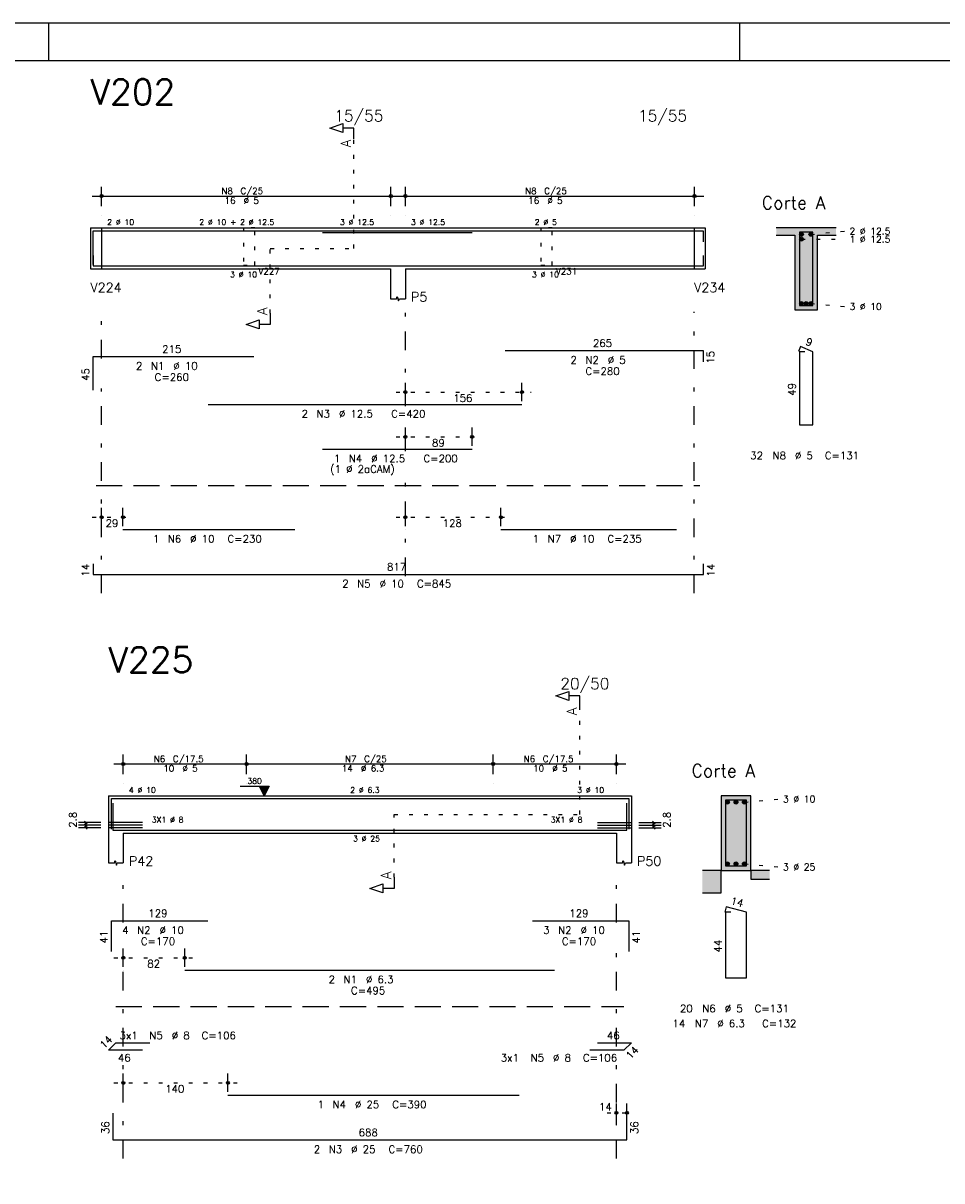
# Model space of a CAD drawing. Extents: x 0 to 84.1, y 0 to 59.4.
# Tile 4 of 8: x 27.9 to 52.5, y 28.4 to 59.4. Entities that reach past the tile are written whole.
import ezdxf

# ---------------------------------------------------------------- set-up
doc = ezdxf.new("R2010")
doc.units = 0
doc.header["$MEASUREMENT"] = 0
for name, pattern in [('ESTILO_TQS_0001', [1, 0.7, -0.3]), ('ESTILO_TQS_0002', [0.4, 0.1, -0.3]), ('ESTILO_TQS_0003', [1.5, 0.5, -0.4, 0.1, -0.5])]:
    doc.linetypes.add(name, pattern=pattern)
for name, color, linetype in [('1', 1, 'CONTINUOUS'), ('2', 2, 'CONTINUOUS'), ('4', 4, 'CONTINUOUS'), ('6', 6, 'CONTINUOUS'), ('7', 7, 'CONTINUOUS'), ('9', 9, 'CONTINUOUS')]:
    doc.layers.add(name, color=color, linetype=linetype)
doc.styles.get("Standard").update_dxf_attribs({"font": 'ROMANS.SHX'})

msp = doc.modelspace()

# ---------------------------------------------------------------- linework, layer by layer
at = {"layer": '1', "linetype": 'ESTILO_TQS_0002'}
for p, q in [((36.77, 53.37), (36.77, 56.29)), ((29.715, 53.92), (30.015, 53.92)), ((30.015, 53.92), (30.015, 52.82)), ((45.875, 53.92), (45.875, 52.82)), ((45.875, 53.92), (46.175, 53.92)), ((49, 53.745), (49.945, 53.83)), ((34.53, 51.635), (34.53, 53.37)), ((34.53, 53.37), (36.77, 53.37)), ((48.75, 53.615), (49.945, 53.614)), ((29.715, 52.82), (30.015, 52.82)), ((45.875, 52.82), (46.175, 52.82)), ((49, 51.895), (49.945, 51.81)), ((37.895, 49.52), (41.51658, 49.52)), ((37.895, 48.32), (40.18086, 48.32)), ((29.765, 46.17), (30.835, 46.17)), ((37.895, 46.17), (40.955, 46.17)), ((42.82, 38.21333), (42.82, 41.08333)), ((47.22, 38.53833), (48.165, 38.62333)), ((37.845, 36.52833), (37.845, 38.21333)), ((37.845, 38.21333), (42.82, 38.21333)), ((47.22, 36.88833), (48.165, 36.80333)), ((30.345, 34.37333), (32.4902, 34.37333)), ((30.345, 31.02333), (33.645, 31.02333)), ((43.545, 30.22333), (44.325, 30.22333))]:
    msp.add_line(p, q, dxfattribs=at)
at = {"layer": '1', "linetype": 'ESTILO_TQS_0001'}
for p, q in [((29.865, 47.015), (46.025, 47.015)), ((30.395, 33.06833), (43.995, 33.06833))]:
    msp.add_line(p, q, dxfattribs=at)
at = {"layer": '1', "linetype": 'ESTILO_TQS_0002'}
for points in [[(33.815, 53.92), (33.815, 52.92), (34.115, 52.92), (34.115, 53.92), (33.815, 53.92)], [(41.775, 53.92), (41.775, 52.92), (42.075, 52.92), (42.075, 53.92), (41.775, 53.92)]]:
    msp.add_lwpolyline(points, dxfattribs=at)
at = {"layer": '1', "linetype": 'Continuous'}
for centre in [(48.75, 53.745), (48.75, 53.615), (49, 53.745), (48.75, 51.895), (48.875, 51.895), (49, 51.895), (46.77, 38.53833), (46.995, 38.53833), (47.22, 38.53833), (46.77, 36.88833), (46.995, 36.88833), (47.22, 36.88833)]:
    msp.add_circle(centre, 0.05, dxfattribs=at)
at = {"layer": '2', "linetype": 'Continuous'}
for p, q in [((84.100006, 59.400002), (0, 59.400002)), ((28.600006, 58.400002), (28.600006, 59.400002)), ((47.100006, 58.400002), (47.100006, 59.400002)), ((30.015, 54.5), (30.015, 55.02)), ((37.755, 54.5), (37.755, 55.02)), ((38.145, 54.5), (38.145, 55.02)), ((45.885, 54.5), (45.885, 55.02)), ((29.765, 54.77), (38.005, 54.77)), ((37.895, 54.77), (46.135, 54.77)), ((30.015, 54.25), (30.015, 54.25)), ((37.755, 54.25), (37.755, 54.25)), ((38.145, 54.25), (38.145, 54.25)), ((45.885, 54.25), (45.885, 54.25)), ((29.715, 53.92), (29.715, 52.82)), ((29.715, 53.92), (29.715, 52.82)), ((29.715, 53.92), (29.715, 52.82)), ((29.715, 53.92), (30.015, 53.92)), ((30.015, 53.92), (37.745, 53.92)), ((30.015, 53.92), (30.015, 52.82)), ((37.745, 53.92), (38.145, 53.92)), ((38.145, 53.92), (45.875, 53.92)), ((45.875, 53.92), (45.875, 52.82)), ((45.875, 53.92), (45.875, 52.82)), ((45.875, 53.92), (46.175, 53.92)), ((46.175, 53.92), (46.175, 52.82)), ((46.175, 53.92), (46.175, 52.82)), ((49.675, 53.92), (48.075, 53.92)), ((48.075, 53.72), (48.575, 53.72)), ((48.575, 53.72), (48.575, 51.72)), ((49.175, 51.72), (49.175, 53.72)), ((49.175, 53.72), (49.675, 53.72)), ((29.715, 52.82), (30.015, 52.82)), ((30.015, 52.82), (37.745, 52.82)), ((37.745, 52.82), (37.745, 52.02)), ((38.145, 52.82), (45.875, 52.82)), ((38.145, 52.82), (38.145, 52.02)), ((45.875, 52.82), (46.175, 52.82)), ((48.575, 51.72), (49.175, 51.72)), ((38.145, 49.28), (38.145, 49.77)), ((41.26658, 49.28), (41.26658, 49.77)), ((38.145, 49.18), (38.145, 49.18)), ((41.26658, 49.18), (41.26658, 49.18)), ((38.145, 48.08), (38.145, 48.57)), ((39.93086, 48.08), (39.93086, 48.57)), ((38.145, 47.98), (38.145, 47.98)), ((39.93086, 47.98), (39.93086, 47.98)), ((30.015, 45.93), (30.015, 46.42)), ((30.585, 45.93), (30.585, 46.42)), ((38.145, 45.93), (38.145, 46.42)), ((40.705, 45.93), (40.705, 46.42)), ((30.015, 45.83), (30.015, 45.83)), ((30.585, 45.83), (30.585, 45.83)), ((38.145, 45.83), (38.145, 45.83)), ((40.705, 45.83), (40.705, 45.83)), ((30.595, 39.29333), (30.595, 39.81333)), ((33.895, 39.29333), (33.895, 39.81333)), ((33.895, 39.29333), (33.895, 39.81333)), ((40.495, 39.29333), (40.495, 39.81333)), ((40.495, 39.29333), (40.495, 39.81333)), ((43.795, 39.29333), (43.795, 39.81333)), ((30.345, 39.56333), (34.145, 39.56333)), ((33.645, 39.56333), (40.745, 39.56333)), ((40.245, 39.56333), (44.045, 39.56333)), ((30.595, 39.04333), (30.595, 39.04333)), ((33.721429, 38.97133), (34.495429, 38.97133)), ((33.895, 39.04333), (33.895, 39.04333)), ((33.895, 39.04333), (33.895, 39.04333)), ((40.495, 39.04333), (40.495, 39.04333)), ((40.495, 39.04333), (40.495, 39.04333)), ((43.795, 39.04333), (43.795, 39.04333)), ((30.195, 38.71333), (30.195, 37.71333)), ((30.195, 38.71333), (30.595, 38.71333)), ((30.595, 38.71333), (43.795, 38.71333)), ((43.795, 38.71333), (44.195, 38.71333)), ((44.195, 38.71333), (44.195, 37.71333)), ((47.395, 38.71333), (46.595, 38.71333)), ((46.595, 38.71333), (46.595, 36.71333)), ((47.395, 36.71333), (47.395, 38.71333)), ((29.995, 37.99333), (29.395, 37.99333)), ((29.995, 37.92333), (29.395, 37.92333)), ((29.995, 37.85333), (29.395, 37.85333)), ((29.63, 37.95833), (29.56, 38.02833)), ((29.63, 37.88833), (29.56, 37.95833)), ((29.63, 37.81833), (29.56, 37.88833)), ((29.595, 37.85333), (29.595, 37.99333)), ((44.395, 37.99333), (44.995, 37.99333)), ((44.395, 37.92333), (44.995, 37.92333)), ((44.395, 37.85333), (44.995, 37.85333)), ((44.83, 37.95833), (44.76, 38.02833)), ((44.83, 37.88833), (44.76, 37.95833)), ((44.83, 37.81833), (44.76, 37.88833)), ((44.795, 37.85333), (44.795, 37.99333)), ((30.195, 37.71333), (30.195, 36.91333)), ((30.595, 37.71333), (43.795, 37.71333)), ((30.595, 37.71333), (30.595, 36.91333)), ((43.795, 37.71333), (43.795, 36.91333)), ((44.195, 37.71333), (44.195, 36.91333)), ((46.595, 36.71333), (46.095, 36.71333)), ((46.595, 36.11333), (46.595, 36.71333)), ((46.595, 36.71333), (47.395, 36.71333)), ((47.395, 36.71333), (47.395, 36.47333)), ((47.895, 36.71333), (47.395, 36.71333)), ((47.395, 36.47333), (47.895, 36.47333)), ((46.095, 36.11333), (46.595, 36.11333)), ((30.595, 34.13333), (30.595, 34.62333)), ((32.2402, 34.13333), (32.2402, 34.62333)), ((30.595, 34.03333), (30.595, 34.03333)), ((32.2402, 34.03333), (32.2402, 34.03333)), ((30.595, 30.78333), (30.595, 31.27333)), ((33.395, 30.78333), (33.395, 31.27333)), ((30.595, 30.68333), (30.595, 30.68333)), ((33.395, 30.68333), (33.395, 30.68333)), ((43.795, 29.98333), (43.795, 30.47333)), ((44.075, 29.98333), (44.075, 30.47333)), ((43.795, 29.88333), (43.795, 29.88333)), ((44.075, 29.88333), (44.075, 29.88333))]:
    msp.add_line(p, q, dxfattribs=at)
at = {"layer": '2', "linetype": 'ESTILO_TQS_0003'}
for p, q in [((30.015, 50.422), (30.015, 51.67)), ((38.145, 49.142), (38.145, 51.67)), ((45.875, 44.14), (45.875, 51.67)), ((30.015, 44.14), (30.015, 49.618)), ((38.145, 47.942), (38.145, 48.338)), ((38.145, 44.592), (38.145, 47.138)), ((30.595, 35.31533), (30.595, 36.51333)), ((43.795, 35.31533), (43.795, 36.51333)), ((30.595, 28.99333), (30.595, 34.51133)), ((43.795, 28.99333), (43.795, 34.51133))]:
    msp.add_line(p, q, dxfattribs=at)
at = {"layer": '2', "linetype": 'Continuous'}
for points in [[(83.100006, 1), (2.5, 1), (2.5, 58.400002), (83.100006, 58.400002), (83.100006, 1)], [(36.77, 56.29), (36.77, 56.59), (36.47, 56.59), (36.47, 56.47), (36.12, 56.59), (36.47, 56.71), (36.47, 56.59)], [(37.745, 52.02), (37.905, 52.02), (37.925, 52.08), (37.965, 51.96), (37.985, 52.02), (38.145, 52.02)], [(34.53, 51.635), (34.53, 51.335), (34.23, 51.335), (34.23, 51.215), (33.88, 51.335), (34.23, 51.455), (34.23, 51.335)], [(42.82, 41.08333), (42.82, 41.38333), (42.52, 41.38333), (42.52, 41.26333), (42.17, 41.38333), (42.52, 41.50333), (42.52, 41.38333)], [(34.366429, 38.71333), (34.237429, 38.97133), (34.495429, 38.97133), (34.366429, 38.71333)], [(30.195, 36.91333), (30.355, 36.91333), (30.375, 36.97333), (30.415, 36.85333), (30.435, 36.91333), (30.595, 36.91333)], [(43.795, 36.91333), (43.955, 36.91333), (43.975, 36.97333), (44.015, 36.85333), (44.035, 36.91333), (44.195, 36.91333)], [(37.845, 36.52833), (37.845, 36.22833), (37.545, 36.22833), (37.545, 36.10833), (37.195, 36.22833), (37.545, 36.34833), (37.545, 36.22833)]]:
    msp.add_lwpolyline(points, dxfattribs=at)
for centre, radius in [((30.015, 54.77), 0.041625), ((30.015, 54.77), 0.02075), ((37.755, 54.77), 0.041625), ((37.755, 54.77), 0.02075), ((38.145, 54.77), 0.041625), ((38.145, 54.77), 0.02075), ((45.885, 54.77), 0.041625), ((45.885, 54.77), 0.02075), ((38.145, 49.52), 0.04), ((38.145, 49.52), 0.02), ((41.26658, 49.52), 0.04), ((41.26658, 49.52), 0.02), ((38.145, 48.32), 0.04), ((38.145, 48.32), 0.02), ((39.93086, 48.32), 0.04), ((39.93086, 48.32), 0.02), ((30.015, 46.17), 0.04), ((30.585, 46.17), 0.04), ((38.145, 46.17), 0.04), ((40.705, 46.17), 0.04), ((30.015, 46.17), 0.02), ((30.585, 46.17), 0.02), ((38.145, 46.17), 0.02), ((40.705, 46.17), 0.02), ((30.595, 39.56333), 0.041625), ((30.595, 39.56333), 0.02075), ((33.895, 39.56333), 0.041625), ((33.895, 39.56333), 0.041625), ((33.895, 39.56333), 0.02075), ((33.895, 39.56333), 0.02075), ((40.495, 39.56333), 0.041625), ((40.495, 39.56333), 0.041625), ((40.495, 39.56333), 0.02075), ((40.495, 39.56333), 0.02075), ((43.795, 39.56333), 0.041625), ((43.795, 39.56333), 0.02075), ((30.595, 34.37333), 0.04), ((32.2402, 34.37333), 0.04), ((30.595, 34.37333), 0.02), ((32.2402, 34.37333), 0.02), ((30.595, 31.02333), 0.04), ((30.595, 31.02333), 0.02), ((33.395, 31.02333), 0.04), ((33.395, 31.02333), 0.02), ((43.795, 30.22333), 0.04), ((43.795, 30.22333), 0.02), ((44.075, 30.22333), 0.04), ((44.075, 30.22333), 0.02)]:
    msp.add_circle(centre, radius, dxfattribs=at)
at = {"layer": '4', "linetype": 'Continuous'}
for p, q in [((29.785, 52.94), (29.785, 53.84)), ((29.785, 53.84), (34.085, 53.84)), ((32.86658, 53.84), (41.26658, 53.84)), ((35.93086, 53.79), (39.93086, 53.79)), ((40.8152, 53.84), (46.1152, 53.84)), ((46.1152, 53.84), (46.1152, 53.54)), ((29.785, 53.18), (29.785, 52.9)), ((46.125, 52.9), (46.125, 53.18)), ((29.785, 52.9), (46.125, 52.9)), ((30.585, 52.9), (35.185, 52.9)), ((40.705, 52.9), (45.405, 52.9)), ((30.275, 37.81333), (30.275, 38.63333)), ((30.275, 38.63333), (32.855, 38.63333)), ((30.315, 38.51333), (30.315, 37.79333)), ((32.2402, 38.63333), (42.1402, 38.63333)), ((41.545, 38.63333), (44.125, 38.63333)), ((44.075, 37.79333), (44.075, 38.51333)), ((44.125, 38.63333), (44.125, 37.81333)), ((31.105, 37.99333), (30.195, 37.99333)), ((31.105, 37.92333), (30.195, 37.92333)), ((31.105, 37.85333), (30.195, 37.85333)), ((43.285, 37.99333), (44.195, 37.99333)), ((43.285, 37.92333), (44.195, 37.92333)), ((43.285, 37.85333), (44.195, 37.85333)), ((30.315, 37.79333), (44.075, 37.79333)), ((33.395, 37.79333), (41.195, 37.79333))]:
    msp.add_line(p, q, dxfattribs=at)
for points in [[(48.695, 53.8), (48.695, 51.84), (49.055, 51.84), (49.055, 53.8), (48.695, 53.8)], [(46.715, 38.59333), (46.715, 36.83333), (47.275, 36.83333), (47.275, 38.59333), (46.715, 38.59333)]]:
    msp.add_lwpolyline(points, dxfattribs=at)
at = {"layer": '6', "linetype": 'Continuous'}
for p, q in [((40.8152, 50.63), (46.1152, 50.63)), ((46.1152, 50.63), (46.1152, 50.33)), ((48.723338, 50.74), (48.668893, 50.61102)), ((48.835, 50.6), (48.695, 50.6)), ((48.695, 50.6), (48.695, 48.64)), ((49.055, 50.6), (48.723338, 50.74)), ((49.055, 48.64), (49.055, 50.6)), ((29.785, 49.57), (29.785, 50.47)), ((29.785, 50.47), (34.085, 50.47)), ((32.86658, 49.19), (41.26658, 49.19)), ((48.695, 48.64), (49.055, 48.64)), ((35.93086, 47.99), (39.93086, 47.99)), ((30.585, 45.84), (35.185, 45.84)), ((40.705, 45.84), (45.405, 45.84)), ((29.785, 44.92), (29.785, 44.64)), ((46.125, 44.64), (46.125, 44.92)), ((29.785, 44.64), (46.125, 44.64)), ((46.732782, 35.73333), (46.697782, 35.597776)), ((47.275, 35.59333), (46.732782, 35.73333)), ((30.275, 34.54333), (30.275, 35.36333)), ((30.275, 35.36333), (32.855, 35.36333)), ((41.545, 35.36333), (44.125, 35.36333)), ((44.125, 35.36333), (44.125, 34.54333)), ((46.855, 35.59333), (46.715, 35.59333)), ((46.715, 35.59333), (46.715, 33.83333)), ((47.275, 33.83333), (47.275, 35.59333)), ((32.2402, 34.04333), (42.1402, 34.04333)), ((46.715, 33.83333), (47.275, 33.83333)), ((30.195, 31.89534), (30.39299, 32.09333)), ((30.39299, 32.09333), (31.30299, 32.09333)), ((43.285, 32.09333), (44.195, 32.09333)), ((44.195, 32.09333), (43.99701, 31.89534)), ((31.105, 31.89534), (30.195, 31.89534)), ((43.99701, 31.89534), (43.08701, 31.89534)), ((33.395, 30.69333), (41.195, 30.69333)), ((30.315, 30.21333), (30.315, 29.49333)), ((44.075, 29.49333), (44.075, 30.21333)), ((30.315, 29.49333), (44.075, 29.49333))]:
    msp.add_line(p, q, dxfattribs=at)
at = {"layer": '9', "linetype": 'Continuous'}
for points in [[(48.075, 53.92), (48.075, 53.72), (48.575, 53.72)], [(48.075, 53.92), (48.575, 53.72), (49.675, 53.92)], [(48.575, 53.72), (49.175, 53.72), (49.675, 53.92)], [(48.575, 51.72), (49.175, 51.72), (48.575, 53.72)], [(49.175, 51.72), (49.175, 53.72), (48.575, 53.72)], [(48.8, 53.745), (48.725, 53.788301), (48.703015, 53.762101)], [(48.8, 53.745), (48.703015, 53.762101), (48.703015, 53.727899)], [(48.8, 53.745), (48.703015, 53.727899), (48.725, 53.701699)], [(48.8, 53.615), (48.725, 53.658301), (48.703015, 53.632101)], [(48.8, 53.615), (48.703015, 53.632101), (48.703015, 53.597899)], [(48.8, 53.745), (48.758682, 53.79424), (48.725, 53.788301)], [(48.8, 53.745), (48.725, 53.701699), (48.758682, 53.69576)], [(48.8, 53.615), (48.758682, 53.66424), (48.725, 53.658301)], [(48.8, 53.745), (48.788302, 53.777139), (48.758682, 53.79424)], [(48.8, 53.745), (48.758682, 53.69576), (48.788302, 53.712861)], [(48.8, 53.615), (48.788302, 53.647139), (48.758682, 53.66424)], [(48.8, 53.745), (48.788302, 53.712861), (48.8, 53.745)], [(49.05, 53.745), (48.975, 53.788301), (48.953015, 53.762101)], [(49.05, 53.745), (48.953015, 53.762101), (48.953015, 53.727899)], [(49.05, 53.745), (48.953015, 53.727899), (48.975, 53.701699)], [(49.05, 53.745), (49.008682, 53.79424), (48.975, 53.788301)], [(49.05, 53.745), (48.975, 53.701699), (49.008682, 53.69576)], [(49.05, 53.745), (49.038302, 53.777139), (49.008682, 53.79424)], [(49.05, 53.745), (49.008682, 53.69576), (49.038302, 53.712861)], [(49.05, 53.745), (49.038302, 53.712861), (49.05, 53.745)], [(49.175, 53.72), (49.675, 53.72), (49.675, 53.92)], [(48.8, 53.615), (48.703015, 53.597899), (48.725, 53.571699)], [(48.8, 53.615), (48.725, 53.571699), (48.758682, 53.56576)], [(48.8, 53.615), (48.758682, 53.56576), (48.788302, 53.582861)], [(48.8, 53.615), (48.788302, 53.582861), (48.8, 53.615)], [(48.8, 51.895), (48.725, 51.938301), (48.703015, 51.912101)], [(48.8, 51.895), (48.703015, 51.912101), (48.703015, 51.877899)], [(48.8, 51.895), (48.703015, 51.877899), (48.725, 51.851699)], [(48.8, 51.895), (48.758682, 51.94424), (48.725, 51.938301)], [(48.8, 51.895), (48.725, 51.851699), (48.758682, 51.84576)], [(48.8, 51.895), (48.788302, 51.927139), (48.758682, 51.94424)], [(48.8, 51.895), (48.758682, 51.84576), (48.788302, 51.862861)], [(48.8, 51.895), (48.788302, 51.862861), (48.8, 51.895)], [(48.925, 51.895), (48.85, 51.938301), (48.828015, 51.912101)], [(48.925, 51.895), (48.828015, 51.912101), (48.828015, 51.877899)], [(48.925, 51.895), (48.828015, 51.877899), (48.85, 51.851699)], [(48.925, 51.895), (48.883682, 51.94424), (48.85, 51.938301)], [(48.925, 51.895), (48.85, 51.851699), (48.883682, 51.84576)], [(48.925, 51.895), (48.913302, 51.927139), (48.883682, 51.94424)], [(48.925, 51.895), (48.883682, 51.84576), (48.913302, 51.862861)], [(48.925, 51.895), (48.913302, 51.862861), (48.925, 51.895)], [(49.05, 51.895), (48.975, 51.938301), (48.953015, 51.912101)], [(49.05, 51.895), (48.953015, 51.912101), (48.953015, 51.877899)], [(49.05, 51.895), (48.953015, 51.877899), (48.975, 51.851699)], [(49.05, 51.895), (49.008682, 51.94424), (48.975, 51.938301)], [(49.05, 51.895), (48.975, 51.851699), (49.008682, 51.84576)], [(49.05, 51.895), (49.038302, 51.927139), (49.008682, 51.94424)], [(49.05, 51.895), (49.008682, 51.84576), (49.038302, 51.862861)], [(49.05, 51.895), (49.038302, 51.862861), (49.05, 51.895)], [(34.366429, 38.71333), (34.237429, 38.97133), (34.495429, 38.97133)], [(34.366429, 38.71333), (34.495429, 38.97133), (34.366429, 38.71333)], [(46.595, 38.71333), (46.595, 36.71333), (47.395, 36.71333)], [(46.595, 38.71333), (47.395, 36.71333), (47.395, 38.71333)], [(46.82, 38.53833), (46.745, 38.581631), (46.723015, 38.555431)], [(46.82, 38.53833), (46.723015, 38.555431), (46.723015, 38.521229)], [(46.82, 38.53833), (46.723015, 38.521229), (46.745, 38.495029)], [(46.82, 38.53833), (46.778682, 38.58757), (46.745, 38.581631)], [(46.82, 38.53833), (46.745, 38.495029), (46.778682, 38.48909)], [(46.82, 38.53833), (46.808302, 38.570469), (46.778682, 38.58757)], [(46.82, 38.53833), (46.778682, 38.48909), (46.808302, 38.506191)], [(46.82, 38.53833), (46.808302, 38.506191), (46.82, 38.53833)], [(47.045, 38.53833), (46.97, 38.581631), (46.948015, 38.555431)], [(47.045, 38.53833), (46.948015, 38.555431), (46.948015, 38.521229)], [(47.045, 38.53833), (46.948015, 38.521229), (46.97, 38.495029)], [(47.045, 38.53833), (47.003682, 38.58757), (46.97, 38.581631)], [(47.045, 38.53833), (46.97, 38.495029), (47.003682, 38.48909)], [(47.045, 38.53833), (47.033302, 38.570469), (47.003682, 38.58757)], [(47.045, 38.53833), (47.003682, 38.48909), (47.033302, 38.506191)], [(47.045, 38.53833), (47.033302, 38.506191), (47.045, 38.53833)], [(47.27, 38.53833), (47.195, 38.581631), (47.173015, 38.555431)], [(47.27, 38.53833), (47.173015, 38.555431), (47.173015, 38.521229)], [(47.27, 38.53833), (47.173015, 38.521229), (47.195, 38.495029)], [(47.27, 38.53833), (47.228682, 38.58757), (47.195, 38.581631)], [(47.27, 38.53833), (47.195, 38.495029), (47.228682, 38.48909)], [(47.27, 38.53833), (47.258302, 38.570469), (47.228682, 38.58757)], [(47.27, 38.53833), (47.228682, 38.48909), (47.258302, 38.506191)], [(47.27, 38.53833), (47.258302, 38.506191), (47.27, 38.53833)], [(46.82, 36.88833), (46.745, 36.931631), (46.723015, 36.905431)], [(46.82, 36.88833), (46.723015, 36.905431), (46.723015, 36.871229)], [(46.82, 36.88833), (46.778682, 36.93757), (46.745, 36.931631)], [(46.82, 36.88833), (46.808302, 36.920469), (46.778682, 36.93757)], [(47.045, 36.88833), (46.97, 36.931631), (46.948015, 36.905431)], [(47.045, 36.88833), (46.948015, 36.905431), (46.948015, 36.871229)], [(47.045, 36.88833), (47.003682, 36.93757), (46.97, 36.931631)], [(47.045, 36.88833), (47.033302, 36.920469), (47.003682, 36.93757)], [(47.27, 36.88833), (47.195, 36.931631), (47.173015, 36.905431)], [(47.27, 36.88833), (47.173015, 36.905431), (47.173015, 36.871229)], [(47.27, 36.88833), (47.228682, 36.93757), (47.195, 36.931631)], [(47.27, 36.88833), (47.258302, 36.920469), (47.228682, 36.93757)], [(46.095, 36.71333), (46.095, 36.11333), (46.595, 36.11333)], [(46.095, 36.71333), (46.595, 36.11333), (46.595, 36.71333)], [(46.82, 36.88833), (46.723015, 36.871229), (46.745, 36.845029)], [(46.82, 36.88833), (46.745, 36.845029), (46.778682, 36.83909)], [(46.82, 36.88833), (46.778682, 36.83909), (46.808302, 36.856191)], [(46.82, 36.88833), (46.808302, 36.856191), (46.82, 36.88833)], [(47.045, 36.88833), (46.948015, 36.871229), (46.97, 36.845029)], [(47.045, 36.88833), (46.97, 36.845029), (47.003682, 36.83909)], [(47.045, 36.88833), (47.003682, 36.83909), (47.033302, 36.856191)], [(47.045, 36.88833), (47.033302, 36.856191), (47.045, 36.88833)], [(47.27, 36.88833), (47.173015, 36.871229), (47.195, 36.845029)], [(47.27, 36.88833), (47.195, 36.845029), (47.228682, 36.83909)], [(47.27, 36.88833), (47.228682, 36.83909), (47.258302, 36.856191)], [(47.27, 36.88833), (47.258302, 36.856191), (47.27, 36.88833)], [(47.395, 36.71333), (47.395, 36.47333), (47.895, 36.47333)], [(47.395, 36.71333), (47.895, 36.47333), (47.895, 36.71333)]]:
    msp.add_solid(points, dxfattribs=at)

# ---------------------------------------------------------------- texts
at = {"layer": '2', "linetype": 'Continuous'}
for s, height, p in [('15/55', 0.3, (36.245, 56.77)), ('15/55', 0.3, (44.375, 56.77)), ('N8', 0.17, (33.222, 54.821)), ('C/25', 0.17, (33.732, 54.821)), ('N8', 0.17, (41.352, 54.821)), ('C/25', 0.17, (41.862, 54.821)), ('16', 0.17, (33.307, 54.566)), ('%%c 5', 0.17, (33.817, 54.566)), ('16', 0.17, (41.437, 54.566)), ('%%c 5', 0.17, (41.947, 54.566)), ('Corte A', 0.34, (47.685, 54.42)), ('2 %%c 10', 0.15, (30.165, 53.995)), ('2 %%c 10 + 2 %%c 12.5', 0.15, (32.63, 53.995)), ('3 %%c 12.5', 0.15, (36.395, 53.995)), ('3 %%c 12.5', 0.15, (38.295, 53.995)), ('2 %%c 5', 0.15, (41.61, 53.995)), ('2 %%c 12.5', 0.18, (50.035, 53.74)), ('1 %%c 12.5', 0.18, (50.035, 53.524)), ('3 %%c 10', 0.15, (33.455, 52.595)), ('V227', 0.17, (34.215, 52.67)), ('3 %%c 10', 0.15, (41.535, 52.595)), ('V231', 0.17, (42.175, 52.67)), ('V224', 0.25, (29.715, 52.195)), ('V234', 0.25, (45.875, 52.195)), ('P5', 0.25, (38.295, 51.945)), ('3 %%c 10', 0.18, (50.035, 51.72)), ('265', 0.2, (43.1652, 50.73)), ('215', 0.2, (31.635, 50.57)), ('2', 0.2, (30.935, 50.12)), ('N1', 0.2, (31.335, 50.12)), ('%%c 10', 0.2, (31.935, 50.12)), ('2', 0.2, (42.5652, 50.28)), ('N2', 0.2, (42.9652, 50.28)), ('%%c 5', 0.2, (43.5652, 50.28)), ('C=260', 0.2, (31.435, 49.82)), ('C=280', 0.2, (42.9652, 49.98)), ('156', 0.2, (39.42579, 49.26)), ('2', 0.2, (35.36658, 48.84)), ('N3', 0.2, (35.76658, 48.84)), ('%%c 12.5', 0.2, (36.36658, 48.84)), ('C=420', 0.2, (37.76658, 48.84)), ('89', 0.2, (38.85793, 48.06)), ('1', 0.2, (36.23086, 47.64)), ('N4', 0.2, (36.63086, 47.64)), ('%%c 12.5', 0.2, (37.23086, 47.64)), ('C=200', 0.2, (38.63086, 47.64)), ('32', 0.2, (47.375, 47.72)), ('N8', 0.2, (47.975, 47.72)), ('%%c 5', 0.2, (48.575, 47.72)), ('C=131', 0.2, (49.375, 47.72)), ('(1 %%c 2aCAM)', 0.2, (36.13086, 47.36)), ('29', 0.2, (30.12, 45.91)), ('128', 0.2, (39.145, 45.91)), ('1', 0.2, (31.385, 45.49)), ('N6', 0.2, (31.785, 45.49)), ('%%c 10', 0.2, (32.385, 45.49)), ('C=230', 0.2, (33.385, 45.49)), ('1', 0.2, (41.555, 45.49)), ('N7', 0.2, (41.955, 45.49)), ('%%c 10', 0.2, (42.555, 45.49)), ('C=235', 0.2, (43.555, 45.49)), ('817', 0.2, (37.655, 44.74)), ('2', 0.2, (36.455, 44.29)), ('N5', 0.2, (36.855, 44.29)), ('%%c 10', 0.2, (37.455, 44.29)), ('C=845', 0.2, (38.455, 44.29)), ('20/50', 0.3, (42.295, 41.56333)), ('N6', 0.17, (31.412, 39.61433)), ('C/17.5', 0.17, (31.922, 39.61433)), ('N7', 0.17, (36.532, 39.61433)), ('C/25', 0.17, (37.042, 39.61433)), ('N6', 0.17, (41.312, 39.61433)), ('C/17.5', 0.17, (41.822, 39.61433)), ('10', 0.17, (31.667, 39.35933)), ('%%c 5', 0.17, (32.177, 39.35933)), ('14', 0.17, (36.447, 39.35933)), ('%%c 6.3', 0.17, (36.957, 39.35933)), ('10', 0.17, (41.567, 39.35933)), ('%%c 5', 0.17, (42.077, 39.35933)), ('Corte A', 0.34, (45.805, 39.21333)), ('380', 0.15, (33.916429, 39.03133)), ('4 %%c 10', 0.15, (30.745, 38.78833)), ('2 %%c 6.3', 0.15, (36.67, 38.78833)), ('3 %%c 10', 0.15, (42.745, 38.78833)), ('3 %%c 10', 0.18, (48.255, 38.53333)), (' 3X1 %%c 8', 0.15, (31.255, 37.99333)), (' 3X1 %%c 8', 0.15, (41.935, 37.99333)), ('3 %%c 25', 0.15, (36.745, 37.48833)), ('P42', 0.25, (30.745, 36.83833)), ('P50', 0.25, (44.345, 36.83833)), ('3 %%c 25', 0.18, (48.255, 36.71333)), ('129', 0.2, (31.265, 35.46333)), ('129', 0.2, (42.535, 35.46333)), ('4', 0.2, (30.565, 35.01333)), ('N2', 0.2, (30.965, 35.01333)), ('%%c 10', 0.2, (31.565, 35.01333)), ('3', 0.2, (41.835, 35.01333)), ('N2', 0.2, (42.235, 35.01333)), ('%%c 10', 0.2, (42.835, 35.01333)), ('C=170', 0.2, (31.065, 34.71333)), ('C=170', 0.2, (42.335, 34.71333)), ('82', 0.2, (31.2376, 34.11333)), ('2', 0.2, (36.0902, 33.69333)), ('N1', 0.2, (36.4902, 33.69333)), ('%%c 6.3', 0.2, (37.0902, 33.69333)), ('C=495', 0.2, (36.6902, 33.39333)), ('20', 0.2, (45.495, 32.91333)), ('N6', 0.2, (46.095, 32.91333)), ('%%c 5', 0.2, (46.695, 32.91333)), ('C=131', 0.2, (47.495, 32.91333)), ('14', 0.2, (45.295, 32.51333)), ('N7', 0.2, (45.895, 32.51333)), ('%%c 6.3', 0.2, (46.495, 32.51333)), ('C=132', 0.2, (47.695, 32.51333)), ('3x1', 0.2, (30.491985, 32.19333)), ('N5', 0.2, (31.291985, 32.19333)), ('%%c 8', 0.2, (31.891985, 32.19333)), ('C=106', 0.2, (32.691985, 32.19333)), ('46', 0.2, (43.54, 32.19333)), ('46', 0.2, (30.45, 31.59534)), ('3x1', 0.2, (40.698015, 31.59534)), ('N5', 0.2, (41.498015, 31.59534)), ('%%c 8', 0.2, (42.098015, 31.59534)), ('C=106', 0.2, (42.898015, 31.59534)), ('140', 0.2, (31.715, 30.76333)), ('1', 0.2, (35.795, 30.34333)), ('N4', 0.2, (36.195, 30.34333)), ('%%c 25', 0.2, (36.795, 30.34333)), ('C=390', 0.2, (37.795, 30.34333)), ('14', 0.2, (43.328333, 30.28333)), ('688', 0.2, (36.895, 29.59333)), ('2', 0.2, (35.695, 29.14333)), ('N3', 0.2, (36.095, 29.14333)), ('%%c 25', 0.2, (36.695, 29.14333)), ('C=760', 0.2, (37.695, 29.14333))]:
    msp.add_text(s, height=height, dxfattribs=at).set_placement(p)
for s, height, rotation, p in [('A', 0.272, 90, (36.6884, 56.0724)), ('A', 0.272, 90, (34.4484, 51.5806)), ('9', 0.2, 337.11462, (48.835929, 50.801017)), ('15', 0.2, 90, (46.4152, 50.28)), ('45', 0.2, 90, (29.685, 49.82)), ('49', 0.2, 90, (48.595, 49.42)), ('14', 0.2, 90, (29.685, 44.58)), ('14', 0.2, 90, (46.425, 44.58)), ('A', 0.272, 90, (42.7384, 40.86573)), ('2.8', 0.2, 90, (29.345, 37.85333)), ('2.8', 0.2, 90, (45.245, 37.85333)), ('A', 0.272, 90, (37.7634, 36.47393)), ('14', 0.2, 345.522488, (46.835242, 35.810155)), ('41', 0.2, 90, (30.175, 34.75333)), ('41', 0.2, 90, (44.425, 34.75333)), ('44', 0.2, 90, (46.615, 34.51333)), ('14', 0.2, 45, (30.081863, 31.923624)), ('14', 0.2, 45, (44.166716, 31.640782)), ('36', 0.2, 90, (30.215, 29.65333)), ('36', 0.2, 90, (44.375, 29.65333))]:
    msp.add_text(s, height=height, rotation=rotation, dxfattribs=at).set_placement(p)
at = {"layer": '7', "linetype": 'Continuous'}
for s, p in [('V202', (29.715, 57.22)), ('V225', (30.195, 42.01333))]:
    msp.add_text(s, height=0.68, dxfattribs=at).set_placement(p)

doc.saveas('drawing.dxf')
